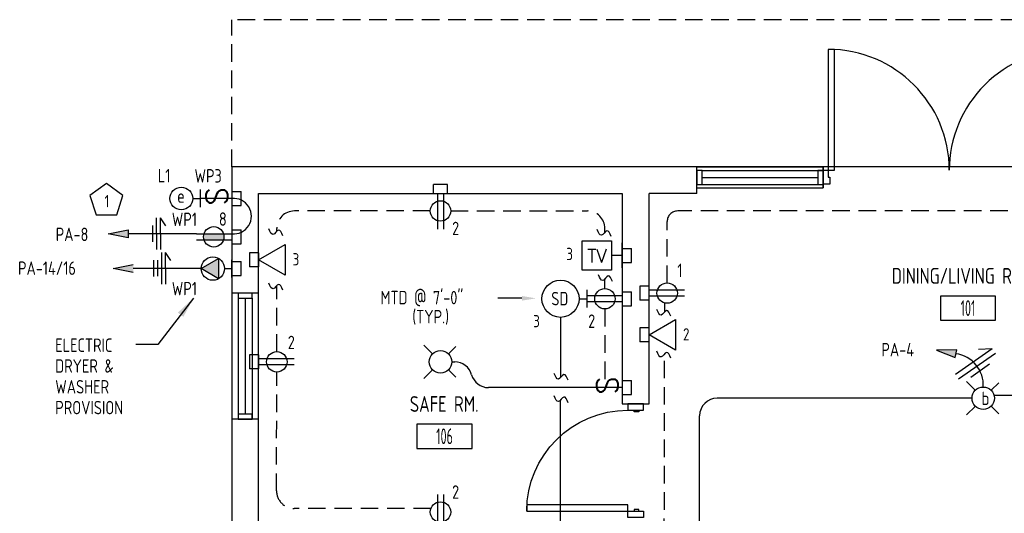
# Model space of a CAD drawing. Header units: inches. Extents: x 26619 to 28048, y 1575 to 4104.
# Tile 8 of 23: x 26619 to 26900, y 2609 to 2750. Entities that reach past the tile are written whole.
import ezdxf
from ezdxf import colors
from ezdxf.entities.mleader import LeaderData, LeaderLine
from ezdxf.enums import TextEntityAlignment as Align
from ezdxf.math import Vec2, Vec3

# ---------------------------------------------------------------- set-up
doc = ezdxf.new("R2010")
doc.units = ezdxf.units.IN
doc.header["$LTSCALE"] = 2
doc.header["$MEASUREMENT"] = 0
for name, pattern in [('DASHED', [0.75, 0.5, -0.25]), ('HIDDEN', [0.375, 0.25, -0.125]), ('HIDDEN2', [0.1875, 0.125, -0.0625])]:
    doc.linetypes.add(name, pattern=pattern)
doc.layers.get('0').update_dxf_attribs({"color": 8, "linetype": 'CONTINUOUS'})
for name, color, linetype in [('a-door', 8, 'CONTINUOUS'), ('eeCtvDist', 5, 'CONTINUOUS'), ('eeEquipment', 4, 'CONTINUOUS'), ('eeFaDist', 4, 'CONTINUOUS'), ('eeLight-LINE', 5, 'CONTINUOUS'), ('eeLightDist', 200, 'CONTINUOUS'), ('eeLightSwitches', 200, 'CONTINUOUS'), ('eeRecepDist', 120, 'CONTINUOUS'), ('eeRecepLINE', 120, 'HIDDEN'), ('eeTelDist', 5, 'CONTINUOUS'), ('EL-ANNO-TEXT', 4, 'CONTINUOUS'), ('G-SYMB', 1, 'CONTINUOUS'), ('RECEP-DIST', 120, 'HIDDEN2'), ('roof', 8, 'DASHED'), ('TEXT', 2, 'CONTINUOUS'), ('Walls', 1, 'CONTINUOUS')]:
    doc.layers.add(name, color=color, linetype=linetype)
doc.styles.add('100-48', font='archstyl.shx', dxfattribs={"width": 0.9, "height": 4.8})
doc.styles.add('MED', font='archstyl.shx', dxfattribs={"width": 0.8, "height": 0.125})
doc.styles.get("Standard").update_dxf_attribs({"font": 'simplex.shx'})
doc.dimstyles.new('Copy of STANDARD', dxfattribs={"dimtxt": 8, "dimasz": 3, "dimexe": 3, "dimexo": 3, "dimgap": 3, "dimtad": 1, "dimrnd": 1, "dimzin": 3, "dimdsep": 46, "dimlunit": 4, "dimtxsty": 'Standard', "dimblk": 'ARCHTICK', "dimcen": 3, "dimdle": 3, "dimadec": 0, "dimazin": 0, "dimtfac": 1, "dimtix": 1, "dimtofl": 0, "dimtmove": 1, "dimatfit": 3, "dimfxl": 3, "dimtolj": 1, "dimtzin": 0, "dimlwd": -1, "dimlwe": -1, "dimarcsym": 0})

# ---------------------------------------------------------------- blocks, each defined once
blk = doc.blocks.new('*U5')
for points in [[(0, 0), (1.5, 0), (1.5, 2), (2, 2), (2, 4), (0, 4)], [(72, 0), (70.5, 0), (70.5, 2), (70, 2), (70, 4), (72, 4)]]:
    blk.add_lwpolyline(points)
for points in [[(3.25, 0), (3.25, -34.5), (1.5, -34.5), (1.5, 0)], [(68.75, 0), (68.75, -34.5), (70.5, -34.5), (70.5, 0)]]:
    blk.add_lwpolyline(points, close=True)
for centre, start, end in [((1.5, 0), 270, 0), ((70.5, 0), 180, 270)]:
    blk.add_arc(centre, 34.5, start, end)
blk = doc.blocks.new('AINC-ROOMID')
at = {"layer": 'G-SYMB'}
blk.add_lwpolyline([(-0.2473, -0.3519), (0.2533, -0.3519), (0.2533, -0.1607), (-0.2473, -0.1607)], close=True, dxfattribs=at)
at = {"layer": 'G-SYMB', "color": 4, "linetype": 'Continuous', "style": 'MED', "oblique": -180, "text_generation_flag": 6}
for tag, p in [('%%UROOM-ID', (0, 0.2093)), ('%%USPAN', (0, 0))]:
    blk.add_attdef(tag, text='', height=0.125, rotation=180, dxfattribs=at).set_placement(p, align=Align.MIDDLE)
at = {"layer": 'G-SYMB', "color": 4, "linetype": 'Continuous', "style": 'MED', "text_generation_flag": 6, "width": 0.75}
blk.add_attdef('R-NUM', text='', height=0.125, rotation=180, dxfattribs=at).set_placement((0.003, -0.2563), align=Align.MIDDLE)
blk = doc.blocks.new('Recep-1')
at = {"layer": 'eeRecepDist', "linetype": 'Continuous'}
for p, q in [((0, 0.0176), (0.2108, 0.0176)), ((0, -0.0176), (0.2108, -0.0176))]:
    blk.add_line(p, q, dxfattribs=at)
blk.add_circle((0.1032, 0), 0.0606, dxfattribs=at)
blk = doc.blocks.new('CEIL-LGT')
at = {"layer": 'eeLightDist', "linetype": 'ByBlock'}
for p, q in [((-0.0477, 0.0477), (-0.0991, 0.0991)), ((0.047, 0.047), (0.0916, 0.0916)), ((-0.047, -0.047), (-0.0987, -0.0987)), ((0.0477, -0.0477), (0.0918, -0.0918))]:
    blk.add_line(p, q, dxfattribs=at)
blk.add_circle((0, 0), 0.0667, dxfattribs=at)
blk = doc.blocks.new('Smoke-Dt')
at = {"layer": 'eeFaDist'}
blk.add_circle((0, 0), 0.1104, dxfattribs=at)
at = {"layer": 'eeFaDist', "style": '100-48', "width": 0.9}
blk.add_text('SD', height=0.08, dxfattribs=at).set_placement((-0.0548, -0.0391))
blk = doc.blocks.new('SP-SW')
at = {"layer": 'eeLightSwitches', "linetype": 'ByBlock'}
blk.add_line((0, 0), (0, 0.1873), dxfattribs=at)
blk.add_text('S', height=0.1272, dxfattribs=at).set_placement((-0.0418, 0.0268))
blk = doc.blocks.new('TEL-OUT')
at = {"layer": 'eeTelDist', "linetype": 'ByBlock'}
for p, q in [((0, 0), (0.1574, 0.0909)), ((0.1574, 0.0909), (0.1574, -0.0909)), ((0.1574, -0.0909), (0, 0))]:
    blk.add_line(p, q, dxfattribs=at)
at = {"layer": 'eeTelDist'}
blk.add_line((0, -0.0725), (0, 0.0725), dxfattribs=at)
blk = doc.blocks.new('HR LIGHT')
at = {"layer": 'eeLightDist', "linetype": 'Continuous'}
blk.add_hatch(color=256, dxfattribs=at).paths.add_polyline_path([(-0.2131, -0.2833), (-0.1716, -0.1701), (-0.2169, -0.1628)])
for p, q in [((-0.2169, -0.1628), (-0.2131, -0.2833)), ((-0.1716, -0.1701), (-0.2169, -0.1628)), ((-0.2131, -0.2833), (-0.1716, -0.1701))]:
    blk.add_line(p, q, dxfattribs=at)
at = {"layer": 'eeLightDist', "linetype": 'ByBlock'}
blk.add_arc((-0.0063, -0.1893), 0.1894, 88.09486, 173.0878, dxfattribs=at)
blk = doc.blocks.new('Wires')
at = {"layer": 'eeLightDist'}
for p, q in [((0, 0.1333), (0, -0.1333)), ((0.0333, 0.1333), (0.0333, -0.1333)), ((0.0333, 0.1333), (0.0768, 0.0641)), ((-0.0333, 0.0681), (-0.0333, -0.0681))]:
    blk.add_line(p, q, dxfattribs=at)
blk = doc.blocks.new('30 AMPS')
at = {"layer": 'eeRecepDist'}
for p, q in [((137.6921, 589.4798), (137.7956, 589.5395)), ((137.7956, 589.5395), (137.7956, 589.42)), ((137.7956, 589.42), (137.6921, 589.4798))]:
    blk.add_line(p, q, dxfattribs=at)
at = {"layer": 'eeRecepDist', "linetype": 'Continuous'}
for p, q in [((137.8743, 589.4276), (137.8743, 589.5326)), ((137.8287, 589.4801), (137.8743, 589.4801))]:
    blk.add_line(p, q, dxfattribs=at)
blk.add_circle((137.7613, 589.4801), 0.0692, dxfattribs=at)
at = {"layer": 'eeRecepDist'}
blk.add_solid([(137.6921, 589.4798), (137.7956, 589.5395), (137.7956, 589.42)], dxfattribs=at)
blk = doc.blocks.new('WALL-LGT')
at = {"layer": 'eeLightDist', "linetype": 'ByBlock'}
for p, q in [((-0.0525, 0), (0.0525, 0)), ((0, 0.0456), (0, 0))]:
    blk.add_line(p, q, dxfattribs=at)
blk.add_circle((0, 0.1131), 0.0675, dxfattribs=at)
blk = doc.blocks.new('CAJA 4X4 LUCES')
at = {"layer": 'eeLight-LINE', "color": 8, "ltscale": 2}
for p, q in [((24065.99, 2814.84), (24061.99, 2814.84)), ((24061.99, 2812.21), (24061.99, 2814.84)), ((24065.99, 2812.21), (24065.99, 2814.84)), ((24061.99, 2812.21), (24065.99, 2812.21))]:
    blk.add_line(p, q, dxfattribs=at)
blk = doc.blocks.new('_ArchTick')
at = {"color": 0, "linetype": 'ByBlock', "const_width": 0.15}
blk.add_lwpolyline([(-0.5, -0.5), (0.5, 0.5)], dxfattribs=at)
blk = doc.blocks.new('RECEP-gf')
at = {"layer": 'eeRecepDist'}
blk.add_hatch(color=256, dxfattribs=at).paths.add_polyline_path([(137.8165, 590.8342, 0.073698), (137.8191, 590.8518, 0.073698), (137.8165, 590.8693), (137.7006, 590.8693, 0.073698), (137.698, 590.8518, 0.073698), (137.7006, 590.8342)])
at = {"layer": 'eeRecepDist', "linetype": 'Continuous'}
for p, q in [((137.6553, 590.8693), (137.8662, 590.8693)), ((137.6553, 590.8342), (137.8662, 590.8342))]:
    blk.add_line(p, q, dxfattribs=at)
blk.add_circle((137.7585, 590.8518), 0.0606, dxfattribs=at)

msp = doc.modelspace()

# ---------------------------------------------------------------- hatches: boundary and pattern name
at = {"layer": 'eeRecepDist', "linetype": 'Continuous'}
for points in [[(26644.69554498, 2688.75243564), (26650.37468347, 2689.85384651), (26650.37468347, 2687.65102477)], [(26646.15122798, 2678.87038244), (26651.83036646, 2679.9717933), (26651.83036646, 2677.76897157)]]:
    msp.add_hatch(color=256, dxfattribs=at).paths.add_polyline_path(points)

# ---------------------------------------------------------------- linework, layer by layer
msp.add_line((26956.45857797, 2707.85917105), (26812.45857797, 2707.85917105))
at = {"layer": 'a-door'}
for p, q in [((26812.45857797, 2707.8591706), (26848.45857797, 2707.8591706)), ((26813.95857797, 2706.8591706), (26848.45857598, 2706.8591706)), ((26813.95857797, 2704.8591706), (26846.95857598, 2704.8591706)), ((26813.95857797, 2702.8591706), (26848.45857598, 2702.8591706)), ((26812.45857797, 2701.8591706), (26848.45857797, 2701.85917193)), ((26679.95857797, 2671.85917105), (26679.9585793, 2635.85917105)), ((26687.45540219, 2671.85917105), (26687.45540219, 2635.85917105)), ((26681.77107797, 2670.35917105), (26681.77107797, 2635.85917304)), ((26683.77107797, 2670.35917105), (26683.77107797, 2637.35917304)), ((26685.77107797, 2670.35917105), (26685.77107797, 2635.85917304))]:
    msp.add_line(p, q, dxfattribs=at)
for points in [[(26812.45857797, 2702.8591706), (26813.95857797, 2702.8591706), (26813.95857797, 2706.8591706), (26812.45857797, 2706.8591706)], [(26846.95857598, 2702.8591706), (26848.45857598, 2702.8591706), (26848.45857598, 2706.8591706), (26846.95857598, 2706.8591706)], [(26681.77107797, 2671.85917105), (26681.77107797, 2670.35917105), (26685.77107797, 2670.35917105), (26685.77107797, 2671.85917105)], [(26681.77107797, 2637.35917304), (26681.77107797, 2635.85917304), (26685.77107797, 2635.85917304), (26685.77107797, 2637.35917304)]]:
    msp.add_lwpolyline(points, close=True, dxfattribs=at)
at = {"layer": 'a-door', "linetype": 'Continuous', "lineweight": -3}
for points in [[(26797.26934186, 2638.43556038), (26797.26934186, 2640.23417149), (26792.77281408, 2640.23417149), (26792.77281408, 2638.43556038)], [(26795.92038353, 2638.43556038), (26795.92038353, 2637.9859076), (26794.5714252, 2637.9859076), (26794.5714252, 2638.43556038)], [(26792.77281408, 2609.6577826), (26792.77281408, 2611.45639371), (26763.99503631, 2611.45639371), (26763.99503631, 2609.6577826)], [(26797.26934186, 2609.6577826), (26797.26934186, 2607.85917149), (26792.77281408, 2607.85917149), (26792.77281408, 2609.6577826)], [(26795.92038353, 2609.6577826), (26795.92038353, 2610.10743538), (26794.5714252, 2610.10743538), (26794.5714252, 2609.6577826)]]:
    msp.add_lwpolyline(points, close=True, dxfattribs=at)
at = {"layer": 'a-door', "linetype": 'Continuous', "lineweight": -3, "extrusion": (0, 0, -1)}
msp.add_arc((-26792.77281408, 2609.6577826), 28.77777778, 0, 90, dxfattribs=at)
at = {"layer": 'eeCtvDist', "linetype": 'ByBlock'}
for p, q in [((26779.8064224, 2686.81036836), (26788.18075006, 2686.81036836)), ((26779.8064224, 2678.43604069), (26779.8064224, 2686.81036836)), ((26788.18075006, 2686.81036836), (26788.18075006, 2678.43604069)), ((26791.20857797, 2679.07234759), (26791.20857797, 2686.17406146)), ((26791.20857797, 2682.62320452), (26788.18075006, 2682.62320452)), ((26788.18075006, 2678.43604069), (26779.8064224, 2678.43604069))]:
    msp.add_line(p, q, dxfattribs=at)
at = {"layer": 'eeFaDist'}
for p, q in [((26781.08870665, 2672.75598557), (26781.08870665, 2667.71333933)), ((26778.90005811, 2670.23466245), (26781.08870665, 2670.23466245))]:
    msp.add_line(p, q, dxfattribs=at)
at = {"layer": 'eeFaDist', "ltscale": 10}
for p, q in [((26773.59971336, 2664.9343177), (26773.59971336, 2647.75027509)), ((26773.59963313, 2550.90523381), (26773.59963313, 2641.34203567))]:
    msp.add_line(p, q, dxfattribs=at)
for points in [[(26775.7683368, 2646.99118578), (26774.56395031, 2648.61938155), (26773.01409167, 2647.31573033), (26771.80970518, 2648.9439261)], [(26775.76825657, 2640.57395363), (26774.56387008, 2642.20214941), (26773.01401144, 2640.89849818), (26771.80962495, 2642.52669396)]]:
    msp.add_spline(points, degree=3, dxfattribs=at)
at = {"layer": 'eeLight-LINE', "color": 8}
for p, q in [((26738.55321335, 2700.23433151), (26740.23988531, 2700.23417105)), ((26687.5836582, 2680.52303939), (26687.58381867, 2682.20971135)), ((26798.83341751, 2671.01632648), (26798.83357797, 2672.70299844)), ((26791.20873844, 2671.07703567), (26791.20857797, 2669.39036371)), ((26798.83349774, 2659.09578853), (26798.8336582, 2660.7824605)), ((26687.58373844, 2651.3913267), (26687.5838989, 2653.07799866))]:
    msp.add_line(p, q, dxfattribs=at)
at = {"layer": 'eeLight-LINE', "ltscale": 10}
for p, q in [((26742.59607784, 2652.23417127), (26743.44464227, 2652.23417127)), ((26782.21684803, 2644.89704914), (26753.08357797, 2644.89704914)), ((26890.88357877, 2641.85917105), (26818.25188752, 2641.85917105)), ((26897.28357851, 2642.76212387), (27027.01361456, 2642.76212387)), ((26813.25188752, 2593.81038903), (26813.25188752, 2636.85917105))]:
    msp.add_line(p, q, dxfattribs=at)
for centre, start, end in [((26743.44464227, 2647.23417127), 15.4434873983, 90), ((26753.08357797, 2649.89704914), 195.4434873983, 270), ((26818.25188752, 2636.85917105), 90, 180)]:
    msp.add_arc(centre, 5, start, end, dxfattribs=at)
at = {"layer": 'eeLightSwitches', "ltscale": 2}
msp.add_arc((26680.45887647, 2693.79762671), 5.07090203, 264.3361269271, 95.6629615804, dxfattribs=at)
at = {"layer": 'eeRecepDist'}
for p, q in [((26657.28733759, 2691.11678808), (26657.30736029, 2686.5200509)), ((26658.40273712, 2693.32327708), (26658.44193941, 2684.32336246)), ((26659.52772645, 2693.32817737), (26661.00625326, 2690.99854654)), ((26659.52772645, 2693.32817737), (26659.56692874, 2684.32826275)), ((26659.85842012, 2683.44122388), (26659.89762241, 2674.44130926)), ((26660.98340945, 2683.44612417), (26662.46193626, 2681.11649333)), ((26660.98340945, 2683.44612417), (26661.02261174, 2674.44620955)), ((26657.61803126, 2681.22983459), (26657.63805396, 2676.63309741)), ((26658.74302059, 2681.23473488), (26658.76304329, 2676.63799769))]:
    msp.add_line(p, q, dxfattribs=at)
at = {"layer": 'eeRecepDist', "linetype": 'Continuous'}
for p, q in [((26644.69554498, 2688.75243564), (26650.37468347, 2689.85384651)), ((26650.37468347, 2687.65102477), (26644.69554498, 2688.75243564)), ((26650.37468347, 2689.85384651), (26650.37468347, 2687.65102477)), ((26646.15122798, 2678.87038244), (26651.83036646, 2679.9717933)), ((26651.83036646, 2677.76897157), (26646.15122798, 2678.87038244))]:
    msp.add_line(p, q, dxfattribs=at)
at = {"layer": 'eeRecepLINE', "ltscale": 10}
for p, q in [((26736.48832578, 2695.27951321), (26697.74952819, 2695.27992901)), ((26742.30383017, 2695.27958301), (26781.25433594, 2695.27937575)), ((26968.55082579, 2695.27992901), (26806.99920726, 2695.27992901)), ((26803.99920726, 2674.76692323), (26803.99920726, 2692.27992901)), ((26692.74952819, 2689.45961807), (26692.74952819, 2690.27992901)), ((26786.25433594, 2689.2316543), (26786.25433594, 2690.27937575)), ((26786.25433594, 2673.14192323), (26786.25433594, 2675.87848907)), ((26692.74928858, 2655.14192347), (26692.74952819, 2673.95809233)), ((26803.3056493, 2666.48586005), (26803.31054261, 2668.95142457)), ((26786.25378268, 2667.32641886), (26786.25378268, 2644.89704914)), ((26803.10435294, 2565.05990035), (26803.28189576, 2654.51731165)), ((26692.6887527, 2615.42192021), (26692.74447284, 2649.32642299)), ((26736.67092401, 2610.413703), (26697.68874594, 2610.413703))]:
    msp.add_line(p, q, dxfattribs=at)
at = {"layer": 'eeRecepLINE', "linetype": 'Continuous'}
for p, q in [((26669.83854614, 2688.75243564), (26650.37468347, 2688.75243564)), ((26671.29422914, 2678.87038244), (26651.83036646, 2678.87038244))]:
    msp.add_line(p, q, dxfattribs=at)
at = {"layer": 'eeRecepLINE', "ltscale": 10}
for centre, radius, start, end in [((26697.74952819, 2690.27992901), 5, 90, 180), ((26781.25433594, 2690.27937575), 5, 0, 90), ((26806.99920726, 2692.27992901), 3, 90, 180), ((26697.68874594, 2615.413703), 5, 179.9058376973, 270)]:
    msp.add_arc(centre, radius, start, end, dxfattribs=at)
at = {"layer": 'eeRecepLINE', "linetype": 'Continuous'}
for points in [[(26694.48142514, 2688.21363102), (26693.27703864, 2689.84182679), (26691.72718001, 2688.53817556), (26690.52279352, 2690.16637134)], [(26788.01487974, 2688.02028195), (26786.81049325, 2689.64847773), (26785.26063461, 2688.3448265), (26784.05624812, 2689.97302227)], [(26788.42295938, 2675.11939976), (26787.21857289, 2676.74759554), (26785.66871425, 2675.44394431), (26784.46432776, 2677.07214009)], [(26694.48142514, 2672.71210527), (26693.27703864, 2674.34030104), (26691.72718001, 2673.03664982), (26690.52279352, 2674.66484559)], [(26805.04243956, 2665.24496281), (26803.83805307, 2666.87315859), (26802.28819443, 2665.56950736), (26801.08380794, 2667.19770314)], [(26805.04243956, 2653.30132524), (26803.83805307, 2654.92952101), (26802.28819443, 2653.62586979), (26801.08380794, 2655.25406556)]]:
    msp.add_spline(points, degree=3, dxfattribs=at)
at = {"layer": 'RECEP-DIST', "linetype": 'Continuous'}
msp.add_lwpolyline([(26644.20863727, 2703.14171099), (26639.5020646, 2699.72218579), (26641.29981539, 2694.18927779), (26647.11745914, 2694.18927779), (26648.91520993, 2699.72218579)], close=True, dxfattribs=at)
at = {"layer": 'roof', "ltscale": 5}
for p in [(26679.95857797, 2707.85917105), (26994.08357797, 2749.85917105), (26679.95857797, 2707.85917105)]:
    msp.add_line(p, (26679.95857797, 2749.85917105), dxfattribs=at)
at = {"layer": 'Walls'}
for p, q in [((26679.95857797, 2707.85917105), (26679.95857797, 2567.85917116)), ((26812.45857797, 2707.85917105), (26679.95857797, 2707.85917105)), ((26812.45857797, 2700.23417105), (26812.45857797, 2707.85917105)), ((26848.45857797, 2701.85917105), (26848.45857797, 2707.85917105)), ((26848.45857797, 2707.8591706), (26848.45857797, 2701.85917193)), ((26687.58357797, 2671.85917105), (26687.58357797, 2700.23417105)), ((26687.58357797, 2700.23417105), (26791.20857797, 2700.23417105)), ((26791.20857797, 2700.23417105), (26791.20857797, 2640.23417149)), ((26798.83357797, 2640.23417149), (26798.83357797, 2700.23417105)), ((26812.45857797, 2700.23417105), (26798.83357797, 2700.23417105)), ((26687.58357797, 2671.85917105), (26679.95857797, 2671.85917105)), ((26791.20857797, 2640.23417149), (26798.83357797, 2640.23417149)), ((26687.58357797, 2635.85917105), (26679.9585793, 2635.85917105)), ((26687.58357797, 2567.85917116), (26687.58357797, 2635.85917105))]:
    msp.add_line(p, q, dxfattribs=at)

# ---------------------------------------------------------------- block references
ref = msp.add_blockref('AINC-ROOMID', (26889.63983997, 2676.77724349), dxfattribs=dict(xscale=31.40809428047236, yscale=35.94597718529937, zscale=31.40809428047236))
ref.add_attrib('%%USPAN', 'DINING/LIVING ROOM', dxfattribs={"layer": 'G-SYMB', "color": 4, "linetype": 'Continuous', "height": 4.4932471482, "rotation": 180, "style": 'MED', "text_generation_flag": 6, "width": 0.873758}).set_placement((26889.63983997, 2676.77724349), align=Align.MIDDLE)
ref.add_attrib('R-NUM', '101', dxfattribs={"layer": 'G-SYMB', "color": 4, "linetype": 'Continuous', "height": 4.493247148, "rotation": 180, "style": 'MED', "text_generation_flag": 6, "width": 0.655319}).set_placement((26889.73330973, 2667.56429875), align=Align.MIDDLE)
ref = msp.add_blockref('AINC-ROOMID', (26740.46614271, 2640.21366782), dxfattribs=dict(xscale=31.40809428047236, yscale=35.94597718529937, zscale=31.40809428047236))
ref.add_attrib('%%USPAN', 'SAFE RM.', dxfattribs={"layer": 'G-SYMB', "color": 4, "linetype": 'Continuous', "height": 4.493247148, "rotation": 180, "style": 'MED', "text_generation_flag": 6, "width": 0.873758}).set_placement((26740.46614271, 2640.21366782), align=Align.MIDDLE)
ref.add_attrib('R-NUM', '106', dxfattribs={"layer": 'G-SYMB', "color": 4, "linetype": 'Continuous', "height": 4.493247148, "rotation": 180, "style": 'MED', "text_generation_flag": 6, "width": 0.655319}).set_placement((26740.55961247, 2631.00072308), align=Align.MIDDLE)
at = {"layer": 'a-door', "linetype": 'Continuous', "lineweight": -3, "rotation": 180}
msp.add_blockref('*U5', (26920.40294685, 2706.88872885), dxfattribs=at)
at = {"layer": 'eeEquipment', "xscale": 48, "yscale": 48, "zscale": 48}
msp.add_blockref('30 AMPS', (20061.99047106, -25616.20616154), dxfattribs=at)
at = {"layer": 'eeFaDist', "xscale": 48, "yscale": 48, "zscale": 48}
msp.add_blockref('Smoke-Dt', (26773.59971336, 2670.23466245), dxfattribs=at)
at = {"layer": 'eeLight-LINE'}
msp.add_blockref('CAJA 4X4 LUCES', (2675.40693527, -111.97673794), dxfattribs=at)
for p, rotation in [((23867.74742829, 26762.83338657), 270), ((23867.74734802, 26751.89775087), 270), ((29499.79472765, -21382.62323869), 89.99999999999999), ((23978.99742829, 26746.61281852), 270), ((23867.74742829, 26742.82762441), 270), ((23978.99766899, 26734.22331375), 270), ((29611.04448696, -21392.1299516), 89.99999999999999), ((29611.04456719, -21404.05048954), 89.99999999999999), ((29499.79480789, -21411.75495138), 89.99999999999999), ((23978.99742829, 26708.88666313), 270)]:
    msp.add_blockref('CAJA 4X4 LUCES', p, dxfattribs=dict(at, rotation=rotation))
for name, p, xscale, yscale, zscale, rotation in [('Wires', (26892.29845194, 2650.99687083), -48.00000000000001, 48, 48, 304.9112682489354), ('HR LIGHT', (26894.08357864, 2645.05917092), 48.00000000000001, 48.00000000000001, 48.00000000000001, 268.6959708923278)]:
    msp.add_blockref(name, p, dxfattribs=dict(at, xscale=xscale, yscale=yscale, zscale=zscale, rotation=rotation))
at = {"layer": 'eeLightDist', "xscale": 48, "yscale": 48, "zscale": 48, "rotation": 89.99999999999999}
msp.add_blockref('WALL-LGT', (26670.96684803, 2698.84377258), dxfattribs=at)
at = {"layer": 'eeLightDist', "xscale": 48, "yscale": 48, "zscale": 48}
for p in [(26739.39607797, 2652.23417127), (26894.08357864, 2641.85917105)]:
    msp.add_blockref('CEIL-LGT', p, dxfattribs=at)
at = {"layer": 'eeLightSwitches', "xscale": 48, "yscale": 48, "zscale": 48, "rotation": 90}
for p in [(26679.95857797, 2698.84377258), (26791.20857797, 2644.89704914)]:
    msp.add_blockref('SP-SW', p, dxfattribs=at)
at = {"layer": 'eeRecepDist', "xscale": 48, "yscale": 48, "zscale": 48}
for p, rotation in [((26739.39654933, 2700.23425128), 269.9945491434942), ((26808.95352953, 2671.85869969), 179.9945491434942), ((26791.2086582, 2670.23369969), 179.9945491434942), ((26697.70385045, 2652.23369991), 179.9945491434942), ((26739.39654933, 2614.35412304), 269.9945491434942)]:
    msp.add_blockref('Recep-1', p, dxfattribs=dict(at, rotation=rotation))
msp.add_blockref('RECEP-gf', (20062.38259661, -25672.97725681), dxfattribs=at)
at = {"layer": 'eeTelDist', "xscale": 48, "yscale": 48, "zscale": 48}
for p in [(26687.58373844, 2681.36628266), (26798.83357797, 2659.93912452)]:
    msp.add_blockref('TEL-OUT', p, dxfattribs=at)

# ---------------------------------------------------------------- texts
at = {"layer": 'eeCtvDist', "color": 4, "style": '100-48', "width": 0.9}
for p in [(26775.26981692, 2681.27365945), (26765.83326877, 2662.1059125)]:
    msp.add_text('3', height=3.48769622, dxfattribs=at).set_placement(p)
at = {"layer": 'eeCtvDist', "color": 4, "linetype": 'ByBlock'}
msp.add_text('TV', height=3.84, dxfattribs=at).set_placement((26783.99761053, 2680.58428639), align=Align.CENTER)
at = {"layer": 'eeEquipment', "ltscale": 10, "insert": (26629.6116458, 2658.90513052), "char_height": 3.84, "width": 27.6058803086, "attachment_point": 1, "line_spacing_factor": 0.92678, "style": '100-48'}
msp.add_mtext('ELECTRIC DRYER & WASHER PROVISION', dxfattribs=at)
at = {"layer": 'eeLight-LINE', "color": 4, "style": '100-48', "width": 0.9}
for s, p in [('L1', (26658.84133374, 2703.44783387)), ('e', (26664.35753154, 2697.61158455)), ('MTD @ 7\'-0"', (26722.28005186, 2668.64710561)), ('(TYP.)', (26731.37208078, 2663.21533258)), ('PA-4', (26865.05307802, 2653.80466283)), ('b', (26893.62619209, 2639.89023214))]:
    msp.add_text(s, height=3.84, dxfattribs=at).set_placement(p)
at = {"layer": 'eeRecepDist', "style": '100-48', "width": 0.9}
for s, p in [('WP3', (26669.30394106, 2703.37724901)), ('WP1', (26662.82339306, 2690.97638592)), ('8', (26676.2579822, 2691.04398629)), ('2', (26742.70562144, 2688.38135328)), ('PA-8', (26629.74512696, 2686.68756654)), ('PA-14/16', (26619.00455362, 2677.04527292)), ('1', (26806.90515832, 2676.40697567)), ('WP1', (26662.82339306, 2671.22485742)), ('2', (26781.49126135, 2661.918431)), ('2', (26695.87549459, 2655.85838825)), ('2', (26742.70562144, 2613.17311835))]:
    msp.add_text(s, height=3.84, dxfattribs=at).set_placement(p)
at = {"layer": 'eeTelDist', "color": 4, "style": '100-48', "width": 0.9}
for s, p in [('3', (26697.2733019, 2679.76322005)), ('2', (26808.52314144, 2658.3360619))]:
    msp.add_text(s, height=3.48769622, dxfattribs=at).set_placement(p)
at = {"layer": 'EL-ANNO-TEXT', "style": '100-48', "width": 0.9}
msp.add_text('1', height=3.48769622, dxfattribs=at).set_placement((26643.66505005, 2696.33575596))

# ---------------------------------------------------------------- leaders
at = {"layer": 'eeLight-LINE', "color": 1, "ltscale": 2}
ml = msp.add_multileader_mtext('Standard', dxfattribs=at)
ml.set_content('', color=1)
ml.set_leader_properties()
ml.build(insert=Vec2(0, 0))
ml.multileader.update_dxf_attribs({"text_right_attachment_type": 6, "dogleg_length": 0.36})
ctx = ml.context
ctx.base_point, ctx.char_height, ctx.landing_gap_size, ctx.plane_origin = Vec3(26755.69299987, 2670.48044744), 0.18, 0.09, Vec3(26762.50522473, 2659.6941695)
ctx.right_attachment, ctx.text_align_type = 6, 2
notes = []
notes.append((ctx, [(0, (1, 1, 0), (26757.1313715, 2670.39044744), (-1, 0), 1.25837163, [(0, [(26766.62790985, 2670.35376741)], 0, [])])]))
ctx.mtext.insert, ctx.mtext.alignment, ctx.mtext.flow_direction = Vec3(26755.78299987, 2670.57044744), 3, 5
at = {"layer": 'TEXT', "ltscale": 10}
msp.add_leader([(26668.99313119, 2670.44552892), (26658.88800671, 2657.23312274), (26652.58997144, 2657.23312274)], dimstyle='Copy of STANDARD', override={"dimasz": 6, "dimtad": 0}, dxfattribs=at)
for ctx, leaders in notes:
    for number, flags, end, landing, length, lines in leaders:
        leader = LeaderData()
        leader.index, (leader.has_last_leader_line, leader.has_dogleg_vector, leader.attachment_direction) = number, flags
        leader.last_leader_point, leader.dogleg_vector, leader.dogleg_length = Vec3(end), Vec3(landing), length
        for number, points, colour, breaks in lines:
            line = LeaderLine()
            line.index, line.vertices, line.color, line.breaks = number, Vec3.list(points), colors.encode_raw_color(colour), breaks
            leader.lines.append(line)
        ctx.leaders.append(leader)

doc.saveas('drawing.dxf')
